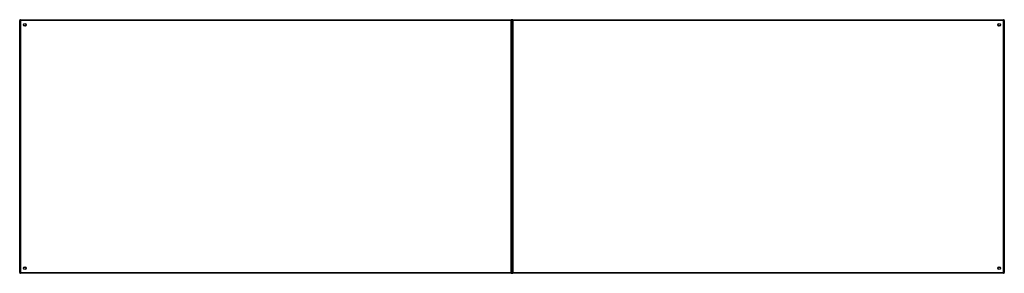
# Model space of a CAD drawing. Header units: inches. Extents: x 101 to 245, y 73 to 110.
import ezdxf

# ---------------------------------------------------------------- set-up
doc = ezdxf.new("R2010")
doc.units = ezdxf.units.IN
doc.header["$MEASUREMENT"] = 0
doc.layers.add('Visible Edges(ANSI)', color=7, linetype='Continuous', lineweight=25)
doc.layers.add('Visible Tangent Edges(ANSI)', color=7, linetype='Continuous', lineweight=25)

msp = doc.modelspace()

# ---------------------------------------------------------------- linework, layer by layer
at = {"layer": 'Visible Edges(ANSI)'}
for p, q in [((101.23, 72.94), (101.23, 109.74)), ((101.33, 109.84), (173.13, 109.84)), ((173.23, 72.94), (173.23, 109.74)), ((173.23, 109.74), (173.23, 72.94)), ((173.33, 109.84), (245.13, 109.84)), ((245.23, 109.74), (245.23, 72.94)), ((102.09, 108.94), (102.09, 108.93)), ((102.13, 108.97), (102.13, 108.97)), ((244.33, 108.97), (244.32, 108.97)), ((244.36, 108.94), (244.36, 108.93)), ((102.09, 73.75), (102.09, 73.74)), ((102.13, 73.7), (102.13, 73.7)), ((244.32, 73.7), (244.33, 73.7)), ((244.36, 73.75), (244.36, 73.74)), ((173.13, 72.84), (101.33, 72.84)), ((245.13, 72.84), (173.33, 72.84))]:
    msp.add_line(p, q, dxfattribs=at)
for centre in [(101.98, 109.09), (244.48, 109.09), (101.98, 73.59), (244.48, 73.59)]:
    msp.add_circle(centre, 0.195, dxfattribs=at)
for centre, radius, start, end in [((101.33, 109.74), 0.099, 90, 180), ((173.13, 109.74), 0.099, 0, 90), ((173.33, 109.74), 0.099, 90, 180), ((245.13, 109.74), 0.099, 0, 90), ((102.13, 108.94), 0.031, 90, 180), ((244.33, 108.94), 0.031, 0, 90), ((102.13, 73.74), 0.031, 180, 270), ((244.33, 73.74), 0.031, 270, 0), ((101.33, 72.94), 0.099, 180, 270), ((173.13, 72.94), 0.099, 270, 0), ((173.33, 72.94), 0.099, 180, 270), ((245.13, 72.94), 0.099, 270, 0)]:
    msp.add_arc(centre, radius, start, end, dxfattribs=at)
at = {"layer": 'Visible Tangent Edges(ANSI)'}
for p, q in [((101.23, 109.74), (101.33, 109.74)), ((101.33, 109.74), (101.33, 109.84)), ((101.33, 109.74), (101.33, 72.94)), ((173.13, 109.74), (101.33, 109.74)), ((173.13, 109.84), (173.13, 109.74)), ((173.13, 109.74), (173.23, 109.74)), ((173.13, 72.94), (173.13, 109.74)), ((173.23, 109.74), (173.33, 109.74)), ((173.33, 109.74), (173.33, 109.84)), ((173.33, 109.74), (173.33, 72.94)), ((245.13, 109.74), (173.33, 109.74)), ((245.13, 109.84), (245.13, 109.74)), ((245.13, 109.74), (245.23, 109.74)), ((245.13, 72.94), (245.13, 109.74)), ((102, 109.07), (102.13, 108.97)), ((102.09, 108.94), (102, 109.07)), ((102, 109.07), (102.17, 109.07)), ((102, 109.07), (102, 108.96)), ((102, 108.89), (102, 108.96)), ((244.28, 109.07), (244.46, 109.07)), ((244.33, 108.97), (244.46, 109.07)), ((244.46, 109.07), (244.36, 108.94)), ((244.46, 108.96), (244.46, 109.07)), ((244.46, 108.96), (244.46, 108.89)), ((102, 73.71), (102, 73.78)), ((102, 73.61), (102.09, 73.74)), ((102, 73.71), (102, 73.61)), ((102.13, 73.7), (102, 73.61)), ((102.17, 73.61), (102, 73.61)), ((244.46, 73.61), (244.28, 73.61)), ((244.46, 73.61), (244.33, 73.7)), ((244.36, 73.74), (244.46, 73.61)), ((244.46, 73.78), (244.46, 73.71)), ((244.46, 73.61), (244.46, 73.71)), ((101.33, 72.94), (101.23, 72.94)), ((101.33, 72.94), (173.13, 72.94)), ((101.33, 72.84), (101.33, 72.94)), ((173.13, 72.94), (173.13, 72.84)), ((173.23, 72.94), (173.13, 72.94)), ((173.33, 72.94), (173.23, 72.94)), ((173.33, 72.94), (245.13, 72.94)), ((173.33, 72.84), (173.33, 72.94)), ((245.13, 72.94), (245.13, 72.84)), ((245.23, 72.94), (245.13, 72.94))]:
    msp.add_line(p, q, dxfattribs=at)

doc.saveas('drawing.dxf')
